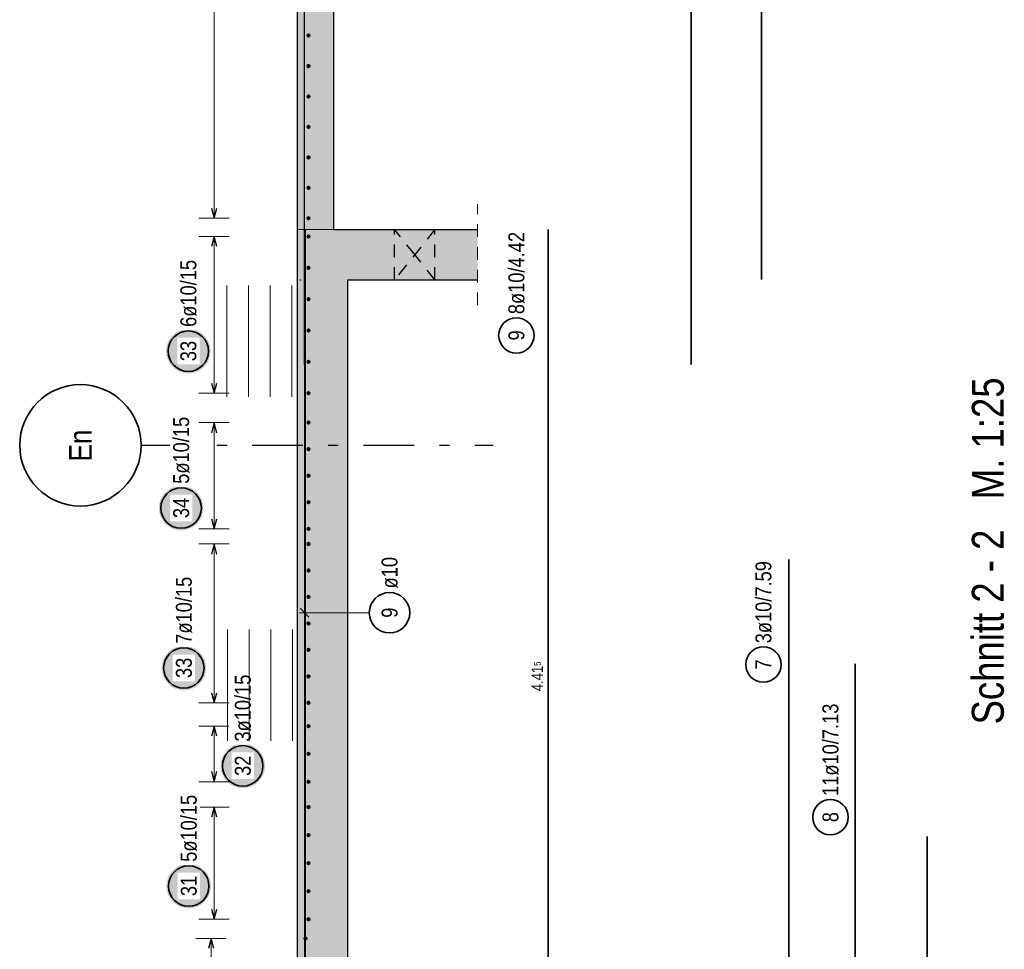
# Model space of a CAD drawing. Header units: millimetres. Extents: x -50 to 89, y -23 to 66.
# Tile 48 of 60: x 51 to 61, y 15 to 24. Entities that reach past the tile are written whole.
import ezdxf
from ezdxf.enums import TextEntityAlignment as Align

# ---------------------------------------------------------------- set-up
doc = ezdxf.new("R2010")
doc.units = ezdxf.units.MM
doc.linetypes.add('DASHDOTX2', pattern=[2, 1, -0.5, 0, -0.5])
doc.linetypes.add('HIDDEN', pattern=[0.375, 0.25, -0.125])
for name, color, linetype, lineweight in [('Achsen', 7, 'Continuous', 20), ('Bewehrung obere', 7, 'Continuous', 20), ('Geschnittene Kanten', 7, 'Continuous', 20), ('nplo Bewehrung', 7, 'Continuous', 20), ('Schraffuren', 7, 'Continuous', 20), ('Texte', 7, 'Continuous', 20)]:
    doc.layers.add(name, color=color, linetype=linetype, lineweight=lineweight)
doc.styles.add('Arial Narrow', font='ARIALN.TTF')

msp = doc.modelspace()

# ---------------------------------------------------------------- hatches: boundary and pattern name
at = {"layer": 'Bewehrung obere', "lineweight": 25, "true_color": 0xffffff}
for points in [[(53.337961, 20.917617), (53.337827, 20.925294), (53.337425, 20.932963), (53.336756, 20.940613), (53.33582, 20.948235), (53.334618, 20.955819), (53.333153, 20.963357), (53.331426, 20.970839), (53.329438, 20.978257), (53.327193, 20.9856), (53.324693, 20.992861), (53.321941, 21.00003), (53.318941, 21.007099), (53.315695, 21.014058), (53.312209, 21.0209), (53.308486, 21.027617), (53.304531, 21.034199), (53.300349, 21.040639), (53.295944, 21.046929), (53.291323, 21.053062), (53.28649, 21.05903), (53.281453, 21.064825), (53.276215, 21.070441), (53.270786, 21.075871), (53.265169, 21.081108), (53.259374, 21.086146), (53.253406, 21.090979), (53.247273, 21.0956), (53.240983, 21.100005), (53.234543, 21.104187), (53.227961, 21.108142), (53.221244, 21.111865), (53.214402, 21.115351), (53.207443, 21.118597), (53.200374, 21.121597), (53.193205, 21.124349), (53.185944, 21.126849), (53.178601, 21.129094), (53.171184, 21.131082), (53.163701, 21.132809), (53.156163, 21.134274), (53.148579, 21.135475), (53.140957, 21.136411), (53.133307, 21.137081), (53.125639, 21.137482), (53.117961, 21.137617), (53.110283, 21.137482), (53.102614, 21.137081), (53.094964, 21.136411), (53.087343, 21.135475), (53.079758, 21.134274), (53.07222, 21.132809), (53.064738, 21.131082), (53.05732, 21.129094), (53.049977, 21.126849), (53.042716, 21.124349), (53.035547, 21.121597), (53.028479, 21.118597), (53.021519, 21.115351), (53.014677, 21.111865), (53.007961, 21.108142), (53.001378, 21.104187), (52.994938, 21.100005), (52.988648, 21.0956), (52.982515, 21.090979), (52.976547, 21.086146), (52.970752, 21.081108), (52.965136, 21.075871), (52.959706, 21.070441), (52.954469, 21.064825), (52.949431, 21.05903), (52.944598, 21.053062), (52.939977, 21.046929), (52.935572, 21.040639), (52.93139, 21.034199), (52.927435, 21.027617), (52.923712, 21.0209), (52.920226, 21.014058), (52.916981, 21.007099), (52.91398, 21.00003), (52.911228, 20.992861), (52.908728, 20.9856), (52.906483, 20.978257), (52.904496, 20.970839), (52.902768, 20.963357), (52.901303, 20.955819), (52.900102, 20.948235), (52.899166, 20.940613), (52.898497, 20.932963), (52.898095, 20.925294), (52.897961, 20.917617), (52.898095, 20.909939), (52.898497, 20.90227), (52.899166, 20.89462), (52.900102, 20.886998), (52.901303, 20.879414), (52.902768, 20.871876), (52.904496, 20.864394), (52.906483, 20.856976), (52.908728, 20.849633), (52.911228, 20.842372), (52.91398, 20.835203), (52.916981, 20.828134), (52.920226, 20.821175), (52.923712, 20.814333), (52.927435, 20.807617), (52.93139, 20.801034), (52.935572, 20.794594), (52.939977, 20.788304), (52.944598, 20.782171), (52.949431, 20.776203), (52.954469, 20.770408), (52.959706, 20.764792), (52.965136, 20.759362), (52.970752, 20.754125), (52.976547, 20.749087), (52.982515, 20.744254), (52.988648, 20.739633), (52.994938, 20.735228), (53.001378, 20.731046), (53.007961, 20.727091), (53.014677, 20.723368), (53.021519, 20.719882), (53.028479, 20.716637), (53.035547, 20.713636), (53.042716, 20.710884), (53.049977, 20.708384), (53.05732, 20.706139), (53.064738, 20.704151), (53.07222, 20.702424), (53.079758, 20.700959), (53.087343, 20.699758), (53.094964, 20.698822), (53.102614, 20.698152), (53.110283, 20.697751), (53.117961, 20.697617), (53.125639, 20.697751), (53.133307, 20.698152), (53.140957, 20.698822), (53.148579, 20.699758), (53.156163, 20.700959), (53.163701, 20.702424), (53.171184, 20.704151), (53.178601, 20.706139), (53.185944, 20.708384), (53.193205, 20.710884), (53.200374, 20.713636), (53.207443, 20.716637), (53.214402, 20.719882), (53.221244, 20.723368), (53.227961, 20.727091), (53.234543, 20.731046), (53.240983, 20.735228), (53.247273, 20.739633), (53.253406, 20.744254), (53.259374, 20.749087), (53.265169, 20.754125), (53.270786, 20.759362), (53.276215, 20.764792), (53.281453, 20.770408), (53.28649, 20.776203), (53.291323, 20.782171), (53.295944, 20.788304), (53.300349, 20.794594), (53.304531, 20.801034), (53.308486, 20.807617), (53.312209, 20.814333), (53.315695, 20.821175), (53.318941, 20.828134), (53.321941, 20.835203), (53.324693, 20.842372), (53.327193, 20.849633), (53.329438, 20.856976), (53.331426, 20.864394), (53.333153, 20.871876), (53.334618, 20.879414), (53.33582, 20.886998), (53.336756, 20.89462), (53.337425, 20.90227)], [(53.266456, 19.366876), (53.266322, 19.374554), (53.26592, 19.382223), (53.265251, 19.389873), (53.264315, 19.397495), (53.263113, 19.405079), (53.261648, 19.412617), (53.259921, 19.420099), (53.257933, 19.427517), (53.255688, 19.43486), (53.253188, 19.442121), (53.250436, 19.44929), (53.247436, 19.456358), (53.24419, 19.463318), (53.240704, 19.47016), (53.236981, 19.476876), (53.233026, 19.483459), (53.228844, 19.489899), (53.22444, 19.496189), (53.219818, 19.502322), (53.214986, 19.50829), (53.209948, 19.514085), (53.204711, 19.519701), (53.199281, 19.525131), (53.193665, 19.530368), (53.187869, 19.535406), (53.181901, 19.540239), (53.175769, 19.54486), (53.169478, 19.549265), (53.163038, 19.553447), (53.156456, 19.557402), (53.14974, 19.561125), (53.142897, 19.564611), (53.135938, 19.567856), (53.128869, 19.570857), (53.1217, 19.573609), (53.11444, 19.576109), (53.107096, 19.578354), (53.099679, 19.580341), (53.092196, 19.582069), (53.084658, 19.583534), (53.077074, 19.584735), (53.069452, 19.585671), (53.061802, 19.586341), (53.054134, 19.586742), (53.046456, 19.586876), (53.038778, 19.586742), (53.031109, 19.586341), (53.02346, 19.585671), (53.015838, 19.584735), (53.008253, 19.583534), (53.000715, 19.582069), (52.993233, 19.580341), (52.985816, 19.578354), (52.978472, 19.576109), (52.971211, 19.573609), (52.964042, 19.570857), (52.956974, 19.567856), (52.950014, 19.564611), (52.943172, 19.561125), (52.936456, 19.557402), (52.929874, 19.553447), (52.923433, 19.549265), (52.917143, 19.54486), (52.91101, 19.540239), (52.905043, 19.535406), (52.899247, 19.530368), (52.893631, 19.525131), (52.888201, 19.519701), (52.882964, 19.514085), (52.877926, 19.50829), (52.873093, 19.502322), (52.868472, 19.496189), (52.864068, 19.489899), (52.859885, 19.483459), (52.85593, 19.476876), (52.852207, 19.47016), (52.848721, 19.463318), (52.845476, 19.456358), (52.842475, 19.44929), (52.839723, 19.442121), (52.837223, 19.43486), (52.834978, 19.427517), (52.832991, 19.420099), (52.831263, 19.412617), (52.829798, 19.405079), (52.828597, 19.397495), (52.827661, 19.389873), (52.826992, 19.382223), (52.82659, 19.374554), (52.826456, 19.366876), (52.82659, 19.359199), (52.826992, 19.35153), (52.827661, 19.34388), (52.828597, 19.336258), (52.829798, 19.328674), (52.831263, 19.321136), (52.832991, 19.313654), (52.834978, 19.306236), (52.837223, 19.298893), (52.839723, 19.291632), (52.842475, 19.284463), (52.845476, 19.277394), (52.848721, 19.270435), (52.852207, 19.263593), (52.85593, 19.256876), (52.859885, 19.250294), (52.864068, 19.243854), (52.868472, 19.237564), (52.873093, 19.231431), (52.877926, 19.225463), (52.882964, 19.219668), (52.888201, 19.214052), (52.893631, 19.208622), (52.899247, 19.203385), (52.905043, 19.198347), (52.91101, 19.193514), (52.917143, 19.188893), (52.923433, 19.184488), (52.929874, 19.180306), (52.936456, 19.176351), (52.943172, 19.172628), (52.950014, 19.169142), (52.956974, 19.165896), (52.964042, 19.162896), (52.971211, 19.160144), (52.978472, 19.157644), (52.985816, 19.155399), (52.993233, 19.153411), (53.000715, 19.151684), (53.008253, 19.150219), (53.015838, 19.149017), (53.02346, 19.148082), (53.031109, 19.147412), (53.038778, 19.14701), (53.046456, 19.146876), (53.054134, 19.14701), (53.061802, 19.147412), (53.069452, 19.148082), (53.077074, 19.149017), (53.084658, 19.150219), (53.092196, 19.151684), (53.099679, 19.153411), (53.107096, 19.155399), (53.11444, 19.157644), (53.1217, 19.160144), (53.128869, 19.162896), (53.135938, 19.165896), (53.142897, 19.169142), (53.14974, 19.172628), (53.156456, 19.176351), (53.163038, 19.180306), (53.169478, 19.184488), (53.175769, 19.188893), (53.181901, 19.193514), (53.187869, 19.198347), (53.193665, 19.203385), (53.199281, 19.208622), (53.204711, 19.214052), (53.209948, 19.219668), (53.214986, 19.225463), (53.219818, 19.231431), (53.22444, 19.237564), (53.228844, 19.243854), (53.233026, 19.250294), (53.236981, 19.256876), (53.240704, 19.263593), (53.24419, 19.270435), (53.247436, 19.277394), (53.250436, 19.284463), (53.253188, 19.291632), (53.255688, 19.298893), (53.257933, 19.306236), (53.259921, 19.313654), (53.261648, 19.321136), (53.263113, 19.328674), (53.264315, 19.336258), (53.265251, 19.34388), (53.26592, 19.35153)], [(53.293255, 17.785736), (53.293121, 17.793414), (53.292719, 17.801083), (53.29205, 17.808732), (53.291114, 17.816354), (53.289912, 17.823939), (53.288447, 17.831477), (53.28672, 17.838959), (53.284732, 17.846376), (53.282487, 17.85372), (53.279987, 17.860981), (53.277235, 17.86815), (53.274235, 17.875218), (53.270989, 17.882178), (53.267503, 17.88902), (53.26378, 17.895736), (53.259825, 17.902318), (53.255643, 17.908759), (53.251239, 17.915049), (53.246617, 17.921182), (53.241785, 17.927149), (53.236747, 17.932945), (53.23151, 17.938561), (53.22608, 17.943991), (53.220464, 17.949228), (53.214668, 17.954266), (53.2087, 17.959098), (53.202568, 17.96372), (53.196277, 17.968124), (53.189837, 17.972307), (53.183255, 17.976262), (53.176539, 17.979985), (53.169696, 17.983471), (53.162737, 17.986716), (53.155668, 17.989717), (53.148499, 17.992468), (53.141239, 17.994969), (53.133895, 17.997214), (53.126478, 17.999201), (53.118995, 18.000929), (53.111457, 18.002394), (53.103873, 18.003595), (53.096251, 18.004531), (53.088601, 18.0052), (53.080933, 18.005602), (53.073255, 18.005736), (53.065577, 18.005602), (53.057908, 18.0052), (53.050259, 18.004531), (53.042637, 18.003595), (53.035052, 18.002394), (53.027514, 18.000929), (53.020032, 17.999201), (53.012615, 17.997214), (53.005271, 17.994969), (52.99801, 17.992468), (52.990841, 17.989717), (52.983773, 17.986716), (52.976813, 17.983471), (52.969971, 17.979985), (52.963255, 17.976262), (52.956673, 17.972307), (52.950232, 17.968124), (52.943942, 17.96372), (52.937809, 17.959098), (52.931842, 17.954266), (52.926046, 17.949228), (52.92043, 17.943991), (52.915, 17.938561), (52.909763, 17.932945), (52.904725, 17.927149), (52.899892, 17.921182), (52.895271, 17.915049), (52.890867, 17.908759), (52.886684, 17.902318), (52.882729, 17.895736), (52.879006, 17.88902), (52.87552, 17.882178), (52.872275, 17.875218), (52.869274, 17.86815), (52.866522, 17.860981), (52.864022, 17.85372), (52.861777, 17.846376), (52.85979, 17.838959), (52.858062, 17.831477), (52.856597, 17.823939), (52.855396, 17.816354), (52.85446, 17.808732), (52.853791, 17.801083), (52.853389, 17.793414), (52.853255, 17.785736), (52.853389, 17.778058), (52.853791, 17.77039), (52.85446, 17.76274), (52.855396, 17.755118), (52.856597, 17.747533), (52.858062, 17.739996), (52.85979, 17.732513), (52.861777, 17.725096), (52.864022, 17.717752), (52.866522, 17.710492), (52.869274, 17.703323), (52.872275, 17.696254), (52.87552, 17.689294), (52.879006, 17.682452), (52.882729, 17.675736), (52.886684, 17.669154), (52.890867, 17.662714), (52.895271, 17.656423), (52.899892, 17.650291), (52.904725, 17.644323), (52.909763, 17.638527), (52.915, 17.632911), (52.92043, 17.627481), (52.926046, 17.622244), (52.931842, 17.617206), (52.937809, 17.612374), (52.943942, 17.607752), (52.950232, 17.603348), (52.956673, 17.599166), (52.963255, 17.595211), (52.969971, 17.591488), (52.976813, 17.588001), (52.983773, 17.584756), (52.990841, 17.581756), (52.99801, 17.579004), (53.005271, 17.576504), (53.012615, 17.574259), (53.020032, 17.572271), (53.027514, 17.570544), (53.035052, 17.569078), (53.042637, 17.567877), (53.050259, 17.566941), (53.057908, 17.566272), (53.065577, 17.56587), (53.073255, 17.565736), (53.080933, 17.56587), (53.088601, 17.566272), (53.096251, 17.566941), (53.103873, 17.567877), (53.111457, 17.569078), (53.118995, 17.570544), (53.126478, 17.572271), (53.133895, 17.574259), (53.141239, 17.576504), (53.148499, 17.579004), (53.155668, 17.581756), (53.162737, 17.584756), (53.169696, 17.588001), (53.176539, 17.591488), (53.183255, 17.595211), (53.189837, 17.599166), (53.196277, 17.603348), (53.202568, 17.607752), (53.2087, 17.612374), (53.214668, 17.617206), (53.220464, 17.622244), (53.22608, 17.627481), (53.23151, 17.632911), (53.236747, 17.638527), (53.241785, 17.644323), (53.246617, 17.650291), (53.251239, 17.656423), (53.255643, 17.662714), (53.259825, 17.669154), (53.26378, 17.675736), (53.267503, 17.682452), (53.270989, 17.689294), (53.274235, 17.696254), (53.277235, 17.703323), (53.279987, 17.710492), (53.282487, 17.717752), (53.284732, 17.725096), (53.28672, 17.732513), (53.288447, 17.739996), (53.289912, 17.747533), (53.291114, 17.755118), (53.29205, 17.76274), (53.292719, 17.77039)], [(53.875856, 16.818315), (53.875722, 16.825993), (53.87532, 16.833661), (53.874651, 16.841311), (53.873715, 16.848933), (53.872514, 16.856517), (53.871048, 16.864055), (53.869321, 16.871538), (53.867334, 16.878955), (53.865088, 16.886298), (53.862588, 16.893559), (53.859836, 16.900728), (53.856836, 16.907797), (53.853591, 16.914756), (53.850104, 16.921598), (53.846382, 16.928315), (53.842427, 16.934897), (53.838244, 16.941337), (53.83384, 16.947628), (53.829218, 16.95376), (53.824386, 16.959728), (53.819348, 16.965523), (53.814111, 16.97114), (53.808681, 16.97657), (53.803065, 16.981807), (53.797269, 16.986845), (53.791301, 16.991677), (53.785169, 16.996298), (53.778878, 17.000703), (53.772438, 17.004885), (53.765856, 17.00884), (53.75914, 17.012563), (53.752298, 17.016049), (53.745338, 17.019295), (53.738269, 17.022295), (53.7311, 17.025047), (53.72384, 17.027547), (53.716496, 17.029792), (53.709079, 17.03178), (53.701597, 17.033507), (53.694059, 17.034972), (53.686474, 17.036174), (53.678852, 17.03711), (53.671202, 17.037779), (53.663534, 17.038181), (53.655856, 17.038315), (53.648178, 17.038181), (53.64051, 17.037779), (53.63286, 17.03711), (53.625238, 17.036174), (53.617653, 17.034972), (53.610115, 17.033507), (53.602633, 17.03178), (53.595216, 17.029792), (53.587872, 17.027547), (53.580611, 17.025047), (53.573442, 17.022295), (53.566374, 17.019295), (53.559414, 17.016049), (53.552572, 17.012563), (53.545856, 17.00884), (53.539274, 17.004885), (53.532833, 17.000703), (53.526543, 16.996298), (53.52041, 16.991677), (53.514443, 16.986845), (53.508647, 16.981807), (53.503031, 16.97657), (53.497601, 16.97114), (53.492364, 16.965523), (53.487326, 16.959728), (53.482494, 16.95376), (53.477872, 16.947628), (53.473468, 16.941337), (53.469285, 16.934897), (53.46533, 16.928315), (53.461607, 16.921598), (53.458121, 16.914756), (53.454876, 16.907797), (53.451875, 16.900728), (53.449124, 16.893559), (53.446623, 16.886298), (53.444378, 16.878955), (53.442391, 16.871538), (53.440663, 16.864055), (53.439198, 16.856517), (53.437997, 16.848933), (53.437061, 16.841311), (53.436392, 16.833661), (53.43599, 16.825993), (53.435856, 16.818315), (53.43599, 16.810637), (53.436392, 16.802968), (53.437061, 16.795318), (53.437997, 16.787697), (53.439198, 16.780112), (53.440663, 16.772574), (53.442391, 16.765092), (53.444378, 16.757675), (53.446623, 16.750331), (53.449124, 16.74307), (53.451875, 16.735901), (53.454876, 16.728833), (53.458121, 16.721873), (53.461607, 16.715031), (53.46533, 16.708315), (53.469285, 16.701733), (53.473468, 16.695292), (53.477872, 16.689002), (53.482494, 16.682869), (53.487326, 16.676901), (53.492364, 16.671106), (53.497601, 16.66549), (53.503031, 16.66006), (53.508647, 16.654823), (53.514443, 16.649785), (53.52041, 16.644952), (53.526543, 16.640331), (53.532833, 16.635926), (53.539274, 16.631744), (53.545856, 16.627789), (53.552572, 16.624066), (53.559414, 16.62058), (53.566374, 16.617335), (53.573442, 16.614334), (53.580611, 16.611582), (53.587872, 16.609082), (53.595216, 16.606837), (53.602633, 16.60485), (53.610115, 16.603122), (53.617653, 16.601657), (53.625238, 16.600456), (53.63286, 16.59952), (53.64051, 16.598851), (53.648178, 16.598449), (53.655856, 16.598315), (53.663534, 16.598449), (53.671202, 16.598851), (53.678852, 16.59952), (53.686474, 16.600456), (53.694059, 16.601657), (53.701597, 16.603122), (53.709079, 16.60485), (53.716496, 16.606837), (53.72384, 16.609082), (53.7311, 16.611582), (53.738269, 16.614334), (53.745338, 16.617335), (53.752298, 16.62058), (53.75914, 16.624066), (53.765856, 16.627789), (53.772438, 16.631744), (53.778878, 16.635926), (53.785169, 16.640331), (53.791301, 16.644952), (53.797269, 16.649785), (53.803065, 16.654823), (53.808681, 16.66006), (53.814111, 16.66549), (53.819348, 16.671106), (53.824386, 16.676901), (53.829218, 16.682869), (53.83384, 16.689002), (53.838244, 16.695292), (53.842427, 16.701733), (53.846382, 16.708315), (53.850104, 16.715031), (53.853591, 16.721873), (53.856836, 16.728833), (53.859836, 16.735901), (53.862588, 16.74307), (53.865088, 16.750331), (53.867334, 16.757675), (53.869321, 16.765092), (53.871048, 16.772574), (53.872514, 16.780112), (53.873715, 16.787697), (53.874651, 16.795318), (53.87532, 16.802968)], [(53.341526, 15.630019), (53.341392, 15.637697), (53.34099, 15.645365), (53.34032, 15.653015), (53.339385, 15.660637), (53.338183, 15.668221), (53.336718, 15.675759), (53.334991, 15.683242), (53.333003, 15.690659), (53.330758, 15.698003), (53.328258, 15.705263), (53.325506, 15.712432), (53.322506, 15.719501), (53.31926, 15.726461), (53.315774, 15.733303), (53.312051, 15.740019), (53.308096, 15.746601), (53.303914, 15.753041), (53.299509, 15.759332), (53.294888, 15.765464), (53.290055, 15.771432), (53.285018, 15.777228), (53.27978, 15.782844), (53.27435, 15.788274), (53.268734, 15.793511), (53.262939, 15.798549), (53.256971, 15.803381), (53.250838, 15.808003), (53.244548, 15.812407), (53.238108, 15.816589), (53.231526, 15.820544), (53.224809, 15.824267), (53.217967, 15.827754), (53.211008, 15.830999), (53.203939, 15.833999), (53.19677, 15.836751), (53.189509, 15.839251), (53.182166, 15.841496), (53.174748, 15.843484), (53.167266, 15.845211), (53.159728, 15.846677), (53.152144, 15.847878), (53.144522, 15.848814), (53.136872, 15.849483), (53.129204, 15.849885), (53.121526, 15.850019), (53.113848, 15.849885), (53.106179, 15.849483), (53.098529, 15.848814), (53.090908, 15.847878), (53.083323, 15.846677), (53.075785, 15.845211), (53.068303, 15.843484), (53.060885, 15.841496), (53.053542, 15.839251), (53.046281, 15.836751), (53.039112, 15.833999), (53.032044, 15.830999), (53.025084, 15.827754), (53.018242, 15.824267), (53.011526, 15.820544), (53.004943, 15.816589), (52.998503, 15.812407), (52.992213, 15.808003), (52.98608, 15.803381), (52.980112, 15.798549), (52.974317, 15.793511), (52.968701, 15.788274), (52.963271, 15.782844), (52.958034, 15.777228), (52.952996, 15.771432), (52.948163, 15.765464), (52.943542, 15.759332), (52.939137, 15.753041), (52.934955, 15.746601), (52.931, 15.740019), (52.927277, 15.733303), (52.923791, 15.726461), (52.920546, 15.719501), (52.917545, 15.712432), (52.914793, 15.705263), (52.912293, 15.698003), (52.910048, 15.690659), (52.908061, 15.683242), (52.906333, 15.675759), (52.904868, 15.668221), (52.903667, 15.660637), (52.902731, 15.653015), (52.902062, 15.645365), (52.90166, 15.637697), (52.901526, 15.630019), (52.90166, 15.622341), (52.902062, 15.614672), (52.902731, 15.607023), (52.903667, 15.599401), (52.904868, 15.591816), (52.906333, 15.584278), (52.908061, 15.576796), (52.910048, 15.569379), (52.912293, 15.562035), (52.914793, 15.554774), (52.917545, 15.547605), (52.920546, 15.540537), (52.923791, 15.533577), (52.927277, 15.526735), (52.931, 15.520019), (52.934955, 15.513437), (52.939137, 15.506996), (52.943542, 15.500706), (52.948163, 15.494573), (52.952996, 15.488606), (52.958034, 15.48281), (52.963271, 15.477194), (52.968701, 15.471764), (52.974317, 15.466527), (52.980112, 15.461489), (52.98608, 15.456656), (52.992213, 15.452035), (52.998503, 15.447631), (53.004943, 15.443448), (53.011526, 15.439493), (53.018242, 15.43577), (53.025084, 15.432284), (53.032044, 15.429039), (53.039112, 15.426038), (53.046281, 15.423286), (53.053542, 15.420786), (53.060885, 15.418541), (53.068303, 15.416554), (53.075785, 15.414826), (53.083323, 15.413361), (53.090908, 15.41216), (53.098529, 15.411224), (53.106179, 15.410555), (53.113848, 15.410153), (53.121526, 15.410019), (53.129204, 15.410153), (53.136872, 15.410555), (53.144522, 15.411224), (53.152144, 15.41216), (53.159728, 15.413361), (53.167266, 15.414826), (53.174748, 15.416554), (53.182166, 15.418541), (53.189509, 15.420786), (53.19677, 15.423286), (53.203939, 15.426038), (53.211008, 15.429039), (53.217967, 15.432284), (53.224809, 15.43577), (53.231526, 15.439493), (53.238108, 15.443448), (53.244548, 15.447631), (53.250838, 15.452035), (53.256971, 15.456656), (53.262939, 15.461489), (53.268734, 15.466527), (53.27435, 15.471764), (53.27978, 15.477194), (53.285018, 15.48281), (53.290055, 15.488606), (53.294888, 15.494573), (53.299509, 15.500706), (53.303914, 15.506996), (53.308096, 15.513437), (53.312051, 15.520019), (53.315774, 15.526735), (53.31926, 15.533577), (53.322506, 15.540537), (53.325506, 15.547605), (53.328258, 15.554774), (53.330758, 15.562035), (53.333003, 15.569379), (53.334991, 15.576796), (53.336718, 15.584278), (53.338183, 15.591816), (53.339385, 15.599401), (53.34032, 15.607023), (53.34099, 15.614672)]]:
    msp.add_hatch(color=7, dxfattribs=at).paths.add_polyline_path(points)
at = {"layer": 'Schraffuren', "lineweight": 13, "true_color": 0xd7ffd7}
for points in [[(54.696208, 12.891704), (54.696208, 22.121704), (54.556208, 22.121704), (54.556208, 37.387231), (54.196208, 37.387231), (54.196208, 12.891704)], [(54.696208, 21.621704), (55.976889, 21.621704), (55.976889, 22.121704), (54.696208, 22.121704)]]:
    msp.add_hatch(color=254, dxfattribs=at).paths.add_polyline_path(points)

# ---------------------------------------------------------------- linework, layer by layer
at = {"color": 5, "linetype": 'HIDDEN', "lineweight": 18, "ltscale": 0.5}
msp.add_line((55.976889, 21.371704), (55.976889, 22.371704), dxfattribs=at)
at = {"color": 9, "linetype": 'Continuous', "lineweight": 0}
msp.add_line((54.556208, 22.121704), (54.196208, 22.121704), dxfattribs=at)
at = {"color": 3, "linetype": 'HIDDEN', "lineweight": 25, "ltscale": 0.5}
for p, q in [((55.156208, 21.621704), (55.156208, 22.121704)), ((55.556208, 21.621704), (55.556208, 22.121704))]:
    msp.add_line(p, q, dxfattribs=at)
at = {"color": 9, "linetype": 'Continuous', "lineweight": 0}
for centre in [(54.226208, 22.121711), (54.226208, 22.121704), (54.196208, 21.621704), (54.226208, 21.621704)]:
    msp.add_circle(centre, 0.00222, dxfattribs=at)
at = {"layer": 'Achsen', "color": 3, "linetype": 'HIDDEN', "lineweight": 25, "ltscale": 0.5}
for p, q in [((55.556208, 22.121704), (55.156208, 21.621704)), ((55.356208, 21.871704), (55.156208, 22.121704)), ((55.556208, 21.621704), (55.356208, 21.871704))]:
    msp.add_line(p, q, dxfattribs=at)
at = {"layer": 'Achsen', "color": 3, "linetype": 'DASHDOTX2', "lineweight": 25, "ltscale": 0.5}
msp.add_line((52.650415, 19.987224), (56.132117, 19.987224), dxfattribs=at)
at = {"layer": 'Achsen', "color": 2, "linetype": 'Continuous', "lineweight": 35}
msp.add_circle((52.050415, 19.987224), 0.6, dxfattribs=at)
at = {"layer": 'Bewehrung obere', "color": 2, "linetype": 'Continuous', "lineweight": 35, "ltscale": 0.5}
for p, q in [((58.785379, 36.806558), (58.785379, 21.626558)), ((58.090626, 20.787224), (58.090626, 36.787224)), ((56.674508, 22.121711), (56.674508, 13.291711)), ((59.055358, 18.856797), (59.055358, 3.676797)), ((59.709604, 3.567223), (59.709604, 17.827223)), ((60.424152, 3.720862), (60.424152, 16.120862))]:
    msp.add_line(p, q, dxfattribs=at)
at = {"layer": 'Bewehrung obere', "color": 3, "linetype": 'Continuous', "lineweight": 25, "ltscale": 0.5}
for p, q in [((54.266208, 20.787231), (54.266208, 36.787231)), ((53.345622, 22.331721), (53.372417, 22.231721)), ((53.372417, 22.231721), (53.399212, 22.331721)), ((54.266208, 22.121704), (54.266208, 13.291704)), ((53.372417, 22.051703), (53.345622, 21.951703)), ((53.399212, 21.951703), (53.372417, 22.051703)), ((53.345622, 20.601704), (53.372417, 20.501704)), ((53.372417, 20.501704), (53.399212, 20.601704)), ((53.372417, 20.211703), (53.345622, 20.111703)), ((53.399212, 20.111703), (53.372417, 20.211703)), ((53.345622, 19.261704), (53.372417, 19.161704)), ((53.372417, 19.161704), (53.399212, 19.261704)), ((53.372417, 19.011703), (53.345622, 18.911703)), ((53.399212, 18.911703), (53.372417, 19.011703)), ((54.222014, 18.376417), (54.310403, 18.288028)), ((53.345622, 17.541704), (53.372417, 17.441704)), ((53.372417, 17.441704), (53.399212, 17.541704)), ((53.372417, 17.211704), (53.345622, 17.111704)), ((53.399212, 17.111704), (53.372417, 17.211704)), ((53.345622, 16.761704), (53.372417, 16.661704)), ((53.372417, 16.661704), (53.399212, 16.761704)), ((53.372417, 16.411703), (53.345622, 16.311703)), ((53.399212, 16.311703), (53.372417, 16.411703)), ((53.345622, 15.401704), (53.372417, 15.301704)), ((53.372417, 15.301704), (53.399212, 15.401704)), ((53.342417, 15.111703), (53.315622, 15.011703)), ((53.369212, 15.011703), (53.342417, 15.111703))]:
    msp.add_line(p, q, dxfattribs=at)
at = {"layer": 'Bewehrung obere', "color": 5, "linetype": 'Continuous', "lineweight": 18, "ltscale": 0.5}
for p, q in [((53.372417, 36.677231), (53.372417, 22.231721)), ((53.222417, 22.231721), (53.522417, 22.231721)), ((53.522417, 22.051703), (53.222417, 22.051703)), ((53.372417, 20.501704), (53.372417, 22.051703)), ((53.222417, 20.501704), (53.522417, 20.501704)), ((53.522417, 20.211703), (53.222417, 20.211703)), ((53.372417, 19.161704), (53.372417, 20.211703)), ((53.222417, 19.161704), (53.522417, 19.161704)), ((53.522417, 19.011703), (53.222417, 19.011703)), ((53.372417, 17.441704), (53.372417, 19.011703)), ((54.907118, 18.332222), (54.216208, 18.332222)), ((53.522417, 17.211704), (53.222417, 17.211704)), ((53.372417, 16.661704), (53.372417, 17.211704)), ((53.522417, 16.411703), (53.222417, 16.411703)), ((53.372417, 15.301704), (53.372417, 16.411703)), ((53.222417, 15.301704), (53.522417, 15.301704)), ((53.492417, 15.111703), (53.192417, 15.111703)), ((53.342417, 13.321704), (53.342417, 15.111703))]:
    msp.add_line(p, q, dxfattribs=at)
at = {"layer": 'Bewehrung obere', "color": 9, "linetype": 'Continuous', "lineweight": 0, "ltscale": 0.5}
msp.add_line((54.266208, 22.121704), (54.266208, 3.567224), dxfattribs=at)
at = {"layer": 'Bewehrung obere', "color": 4, "linetype": 'Continuous', "lineweight": 50, "ltscale": 0.5}
for centre, radius in [((54.306208, 24.037409), 0.01), ((54.306208, 24.037409), 0.01), ((54.306208, 24.037409), 0.009), ((54.306208, 24.037409), 0.007), ((54.306208, 24.037409), 0.005), ((54.306208, 24.037409), 0.003), ((54.306208, 24.037409), 0.001), ((54.306208, 23.736461), 0.01), ((54.306208, 23.736461), 0.01), ((54.306208, 23.736461), 0.009), ((54.306208, 23.736461), 0.007), ((54.306208, 23.736461), 0.005), ((54.306208, 23.736461), 0.003), ((54.306208, 23.736461), 0.001), ((54.306208, 23.435513), 0.01), ((54.306208, 23.435513), 0.01), ((54.306208, 23.435513), 0.009), ((54.306208, 23.435513), 0.007), ((54.306208, 23.435513), 0.005), ((54.306208, 23.435513), 0.003), ((54.306208, 23.435513), 0.001), ((54.306208, 23.134565), 0.01), ((54.306208, 23.134565), 0.01), ((54.306208, 23.134565), 0.009), ((54.306208, 23.134565), 0.007), ((54.306208, 23.134565), 0.005), ((54.306208, 23.134565), 0.003), ((54.306208, 23.134565), 0.001), ((54.306208, 22.833617), 0.01), ((54.306208, 22.833617), 0.01), ((54.306208, 22.833617), 0.009), ((54.306208, 22.833617), 0.007), ((54.306208, 22.833617), 0.005), ((54.306208, 22.833617), 0.003), ((54.306208, 22.833617), 0.001), ((54.306208, 22.532669), 0.01), ((54.306208, 22.532669), 0.01), ((54.306208, 22.532669), 0.009), ((54.306208, 22.532669), 0.007), ((54.306208, 22.532669), 0.005), ((54.306208, 22.532669), 0.003), ((54.306208, 22.532669), 0.001), ((54.306208, 22.231721), 0.01), ((54.306208, 22.231721), 0.01), ((54.306208, 22.231721), 0.009), ((54.306208, 22.231721), 0.007), ((54.306208, 22.231721), 0.005), ((54.306208, 22.231721), 0.003), ((54.306208, 22.231721), 0.001), ((54.306208, 22.051703), 0.01), ((54.306208, 22.051703), 0.01), ((54.306208, 22.051703), 0.009), ((54.306208, 22.051703), 0.007), ((54.306208, 22.051703), 0.005), ((54.306208, 22.051703), 0.003), ((54.306208, 22.051703), 0.001), ((54.306208, 21.741703), 0.01), ((54.306208, 21.741703), 0.01), ((54.306208, 21.741703), 0.009), ((54.306208, 21.741703), 0.007), ((54.306208, 21.741703), 0.005), ((54.306208, 21.741703), 0.003), ((54.306208, 21.741703), 0.001), ((54.306208, 21.431704), 0.01), ((54.306208, 21.431704), 0.01), ((54.306208, 21.431704), 0.009), ((54.306208, 21.431704), 0.007), ((54.306208, 21.431704), 0.005), ((54.306208, 21.431704), 0.003), ((54.306208, 21.431704), 0.001), ((54.306208, 21.121704), 0.01), ((54.306208, 21.121704), 0.01), ((54.306208, 21.121704), 0.009), ((54.306208, 21.121704), 0.007), ((54.306208, 21.121704), 0.005), ((54.306208, 21.121704), 0.003), ((54.306208, 21.121704), 0.001), ((54.306208, 20.811704), 0.01), ((54.306208, 20.811704), 0.01), ((54.306208, 20.811704), 0.009), ((54.306208, 20.811704), 0.007), ((54.306208, 20.811704), 0.005), ((54.306208, 20.811704), 0.003), ((54.306208, 20.811704), 0.001), ((54.306208, 20.501704), 0.01), ((54.306208, 20.501704), 0.01), ((54.306208, 20.501704), 0.009), ((54.306208, 20.501704), 0.007), ((54.306208, 20.501704), 0.005), ((54.306208, 20.501704), 0.003), ((54.306208, 20.501704), 0.001), ((54.306208, 20.211703), 0.01), ((54.306208, 20.211703), 0.01), ((54.306208, 20.211703), 0.009), ((54.306208, 20.211703), 0.007), ((54.306208, 20.211703), 0.005), ((54.306208, 20.211703), 0.003), ((54.306208, 20.211703), 0.001), ((54.306208, 19.949204), 0.01), ((54.306208, 19.949204), 0.01), ((54.306208, 19.949204), 0.009), ((54.306208, 19.949204), 0.007), ((54.306208, 19.949204), 0.005), ((54.306208, 19.949204), 0.003), ((54.306208, 19.949204), 0.001), ((54.306208, 19.686704), 0.01), ((54.306208, 19.686704), 0.01), ((54.306208, 19.686704), 0.009), ((54.306208, 19.686704), 0.007), ((54.306208, 19.686704), 0.005), ((54.306208, 19.686704), 0.003), ((54.306208, 19.686704), 0.001), ((54.306208, 19.424204), 0.01), ((54.306208, 19.424204), 0.01), ((54.306208, 19.424204), 0.009), ((54.306208, 19.424204), 0.007), ((54.306208, 19.424204), 0.005), ((54.306208, 19.424204), 0.003), ((54.306208, 19.424204), 0.001), ((54.306208, 19.161704), 0.01), ((54.306208, 19.161704), 0.01), ((54.306208, 19.161704), 0.009), ((54.306208, 19.161704), 0.007), ((54.306208, 19.161704), 0.005), ((54.306208, 19.161704), 0.003), ((54.306208, 19.161704), 0.001), ((54.306208, 19.011703), 0.01), ((54.306208, 19.011703), 0.01), ((54.306208, 19.011703), 0.009), ((54.306208, 19.011703), 0.007), ((54.306208, 19.011703), 0.005), ((54.306208, 19.011703), 0.003), ((54.306208, 19.011703), 0.001), ((54.306208, 18.750037), 0.01), ((54.306208, 18.750037), 0.01), ((54.306208, 18.750037), 0.009), ((54.306208, 18.750037), 0.007), ((54.306208, 18.750037), 0.005), ((54.306208, 18.750037), 0.003), ((54.306208, 18.750037), 0.001), ((54.306208, 18.48837), 0.01), ((54.306208, 18.48837), 0.01), ((54.306208, 18.48837), 0.009), ((54.306208, 18.48837), 0.007), ((54.306208, 18.48837), 0.005), ((54.306208, 18.48837), 0.003), ((54.306208, 18.48837), 0.001), ((54.306208, 18.226704), 0.01), ((54.306208, 18.226704), 0.01), ((54.306208, 18.226704), 0.009), ((54.306208, 18.226704), 0.007), ((54.306208, 18.226704), 0.005), ((54.306208, 18.226704), 0.003), ((54.306208, 18.226704), 0.001), ((54.306208, 17.965037), 0.01), ((54.306208, 17.965037), 0.01), ((54.306208, 17.965037), 0.009), ((54.306208, 17.965037), 0.007), ((54.306208, 17.965037), 0.005), ((54.306208, 17.965037), 0.003), ((54.306208, 17.965037), 0.001), ((54.306208, 17.703371), 0.01), ((54.306208, 17.703371), 0.01), ((54.306208, 17.703371), 0.009), ((54.306208, 17.703371), 0.007), ((54.306208, 17.703371), 0.005), ((54.306208, 17.703371), 0.003), ((54.306208, 17.703371), 0.001), ((54.306208, 17.441704), 0.01), ((54.306208, 17.441704), 0.01), ((54.306208, 17.441704), 0.009), ((54.306208, 17.441704), 0.007), ((54.306208, 17.441704), 0.005), ((54.306208, 17.441704), 0.003), ((54.306208, 17.441704), 0.001), ((54.306208, 17.211704), 0.01), ((54.306208, 17.211704), 0.01), ((54.306208, 17.211704), 0.009), ((54.306208, 17.211704), 0.007), ((54.306208, 17.211704), 0.005), ((54.306208, 17.211704), 0.003), ((54.306208, 17.211704), 0.001), ((54.306208, 16.936704), 0.01), ((54.306208, 16.936704), 0.01), ((54.306208, 16.936704), 0.009), ((54.306208, 16.936704), 0.007), ((54.306208, 16.936704), 0.005), ((54.306208, 16.936704), 0.003), ((54.306208, 16.936704), 0.001), ((54.306208, 16.661704), 0.01), ((54.306208, 16.661704), 0.01), ((54.306208, 16.661704), 0.009), ((54.306208, 16.661704), 0.007), ((54.306208, 16.661704), 0.005), ((54.306208, 16.661704), 0.003), ((54.306208, 16.661704), 0.001), ((54.306208, 16.411703), 0.01), ((54.306208, 16.411703), 0.01), ((54.306208, 16.411703), 0.009), ((54.306208, 16.411703), 0.007), ((54.306208, 16.411703), 0.005), ((54.306208, 16.411703), 0.003), ((54.306208, 16.411703), 0.001), ((54.306208, 16.134204), 0.01), ((54.306208, 16.134204), 0.01), ((54.306208, 16.134204), 0.009), ((54.306208, 16.134204), 0.007), ((54.306208, 16.134204), 0.005), ((54.306208, 16.134204), 0.003), ((54.306208, 16.134204), 0.001), ((54.306208, 15.856704), 0.01), ((54.306208, 15.856704), 0.01), ((54.306208, 15.856704), 0.009), ((54.306208, 15.856704), 0.007), ((54.306208, 15.856704), 0.005), ((54.306208, 15.856704), 0.003), ((54.306208, 15.856704), 0.001), ((54.306208, 15.579204), 0.01), ((54.306208, 15.579204), 0.01), ((54.306208, 15.579204), 0.009), ((54.306208, 15.579204), 0.007), ((54.306208, 15.579204), 0.005), ((54.306208, 15.579204), 0.003), ((54.306208, 15.579204), 0.001), ((54.306208, 15.301704), 0.01), ((54.306208, 15.301704), 0.01), ((54.306208, 15.301704), 0.009), ((54.306208, 15.301704), 0.007), ((54.306208, 15.301704), 0.005), ((54.306208, 15.301704), 0.003), ((54.306208, 15.301704), 0.001), ((54.276208, 15.111703), 0.01), ((54.276208, 15.111703), 0.01), ((54.276208, 15.111703), 0.009), ((54.276208, 15.111703), 0.007), ((54.276208, 15.111703), 0.005), ((54.276208, 15.111703), 0.003), ((54.276208, 15.111703), 0.001)]:
    msp.add_circle(centre, radius, dxfattribs=at)
at = {"layer": 'Bewehrung obere', "color": 2, "linetype": 'Continuous', "lineweight": 35, "ltscale": 0.5}
for centre, radius in [((56.360938, 21.073389), 0.175), ((53.117961, 20.917617), 0.2), ((53.046456, 19.366876), 0.2), ((55.107118, 18.332222), 0.2), ((53.073255, 17.785736), 0.2), ((58.803377, 17.81987), 0.175), ((53.655856, 16.818315), 0.2), ((59.466093, 16.310966), 0.175), ((53.121526, 15.630019), 0.2)]:
    msp.add_circle(centre, radius, dxfattribs=at)
at = {"layer": 'Geschnittene Kanten', "color": 3, "linetype": 'Continuous', "lineweight": 25}
for p, q in [((54.196208, 13.291704), (54.196208, 36.787231)), ((54.556208, 22.121704), (54.556208, 36.787224)), ((54.556208, 22.121704), (54.696208, 22.121704)), ((54.696208, 22.121704), (55.976889, 22.121704)), ((54.696208, 12.891704), (54.696208, 21.621704)), ((54.696208, 21.621704), (55.976889, 21.621704))]:
    msp.add_line(p, q, dxfattribs=at)
at = {"layer": 'nplo Bewehrung', "color": 9, "linetype": 'Continuous', "lineweight": 0, "ltscale": 0.5}
for p, q in [((54.276208, 3.567224), (54.276208, 22.121704)), ((53.498375, 20.466558), (53.498375, 21.566558)), ((53.713042, 20.466558), (53.713042, 21.566558)), ((53.927708, 20.466558), (53.927708, 21.566558)), ((54.142375, 20.466558), (54.142375, 21.566558)), ((53.504209, 17.066558), (53.504209, 18.166558)), ((53.933542, 17.066558), (53.933542, 18.166558)), ((54.148208, 17.066558), (54.148208, 18.166558))]:
    msp.add_line(p, q, dxfattribs=at)

# ---------------------------------------------------------------- texts
at = {"layer": 'Achsen', "color": 4, "lineweight": 50, "style": 'Arial Narrow'}
msp.add_text('En', height=0.225, rotation=90, dxfattribs=at).set_placement((52.050415, 19.985569), align=Align.MIDDLE_CENTER)
at = {"layer": 'Bewehrung obere', "color": 2, "lineweight": 35, "char_height": 0.1575, "attachment_point": 1, "rotation": 90, "line_spacing_factor": 0.9, "style": 'Arial Narrow'}
for s, insert in [('8ø10/4.42', (56.282188, 21.283389)), ('9', (56.282188, 21.023776)), ('3ø10/7.59', (58.724627, 18.02987)), ('ø10', (55.028368, 18.572222)), ('9', (55.028368, 18.28261)), ('7', (58.724627, 17.770258)), ('11ø10/7.13', (59.387343, 16.520966)), ('8', (59.387343, 16.261353))]:
    msp.add_mtext(s, dxfattribs=dict(at, insert=insert))
at = {"layer": 'Bewehrung obere', "color": 3, "lineweight": 25, "insert": (56.512008, 17.556383), "char_height": 0.1125, "attachment_point": 1, "rotation": 90, "line_spacing_factor": 0.9, "style": 'Arial Narrow'}
msp.add_mtext('4.41{\\A1;\\H.6x;\\S5;}', dxfattribs=at)
at = {"layer": 'Texte', "color": 1, "lineweight": 70, "style": 'Arial Narrow'}
msp.add_text('Schnitt 2 - 2   M. 1:25', height=0.315, rotation=90, dxfattribs=at).set_placement((61.179751, 17.227777))

# ---------------------------------------------------------------- next in the draw order: texts
at = {"layer": 'Bewehrung obere', "color": 2, "lineweight": 35, "char_height": 0.1575, "attachment_point": 1, "rotation": 90, "line_spacing_factor": 0.9, "style": 'Arial Narrow', "bg_fill": 3, "box_fill_scale": 1.2, "bg_fill_color": 256, "bg_fill_true_color": 13158600, "bg_fill_transparency": 0}
for s, insert in [('6ø10/15', (53.039211, 21.157617)), ('33', (53.039211, 20.818392)), ('5ø10/15', (52.967706, 19.606876)), ('34', (52.967706, 19.267651)), ('7ø10/15', (52.994505, 18.025736)), ('33', (52.994505, 17.686511)), ('3ø10/15', (53.577106, 17.058315)), ('32', (53.577106, 16.71909)), ('5ø10/15', (53.042776, 15.870019)), ('31', (53.042776, 15.530794))]:
    msp.add_mtext(s, dxfattribs=dict(at, insert=insert))

# ---------------------------------------------------------------- next in the draw order: linework, layer by layer
at = {"layer": 'Bewehrung obere', "color": 5, "linetype": 'Continuous', "lineweight": 18, "ltscale": 0.5}
for p, q in [((53.222417, 17.441704), (53.522417, 17.441704)), ((53.222417, 16.661704), (53.522417, 16.661704))]:
    msp.add_line(p, q, dxfattribs=at)
at = {"layer": 'nplo Bewehrung', "color": 9, "linetype": 'Continuous', "lineweight": 0, "ltscale": 0.5}
msp.add_line((53.718875, 17.066558), (53.718875, 18.166558), dxfattribs=at)

doc.saveas('drawing.dxf')
